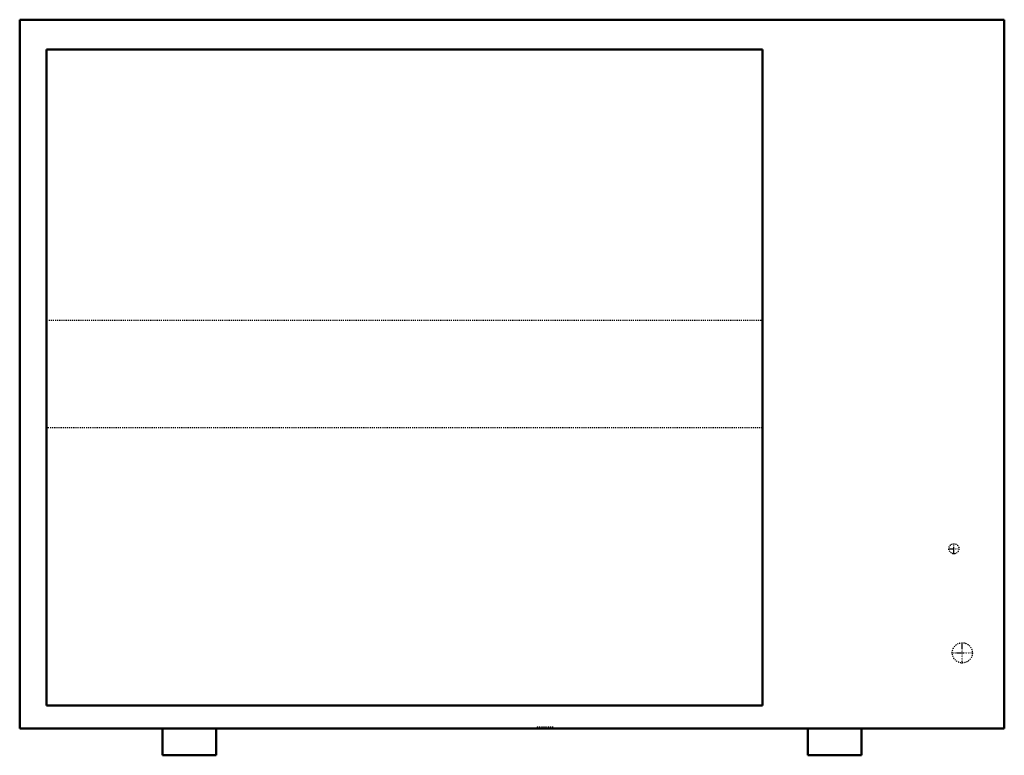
# Model space of a CAD drawing. Header units: millimetres. Extents: x -465 to 465, y 0 to 695.
import ezdxf

# ---------------------------------------------------------------- set-up
doc = ezdxf.new("R2010")
doc.units = ezdxf.units.MM
doc.linetypes.add('Center', pattern=[1.5, 0.45, -0.5, 0.05, -0.5])
doc.linetypes.add('Dashed', pattern=[2, 1, -1])
for name, color, linetype, lineweight in [('AM_0', 7, 'Continuous', 50), ('AM_7', 7, 'Center', 25), ('AM_9', 6, 'Dashed', 25)]:
    doc.layers.add(name, color=color, linetype=linetype, lineweight=lineweight)

# ---------------------------------------------------------------- blocks, each defined once
blk = doc.blocks.new('1_DC6VSS1810A_PART8_0_in_DC6VSS1810A_0')
at = {"layer": 'AM_0'}
for p, q in [((-465.1375, 695.325), (465.1375, 695.325)), ((-465.1375, 695.325), (-465.1375, 25.4)), ((465.1375, 695.325), (465.1375, 25.4)), ((465.1375, 25.4), (-465.1375, 25.4))]:
    blk.add_line(p, q, dxfattribs=at)
blk = doc.blocks.new('2_DC6VSS1810A_PART7_0_in_DC6VSS1810A_0')
at = {"layer": 'AM_0'}
for p, q in [((-279.4, 25.4), (-330.2, 25.4)), ((-330.2, 25.4), (-330.2, 0)), ((-279.4, 0), (-279.4, 25.4)), ((-330.2, 0), (-279.4, 0))]:
    blk.add_line(p, q, dxfattribs=at)
blk = doc.blocks.new('3_DC6VSS1810A_PART6_0_in_DC6VSS1810A_0')
at = {"layer": 'AM_0'}
for p, q in [((330.2, 25.4), (279.4, 25.4)), ((279.4, 25.4), (279.4, 0)), ((330.2, 0), (330.2, 25.4)), ((279.4, 0), (330.2, 0))]:
    blk.add_line(p, q, dxfattribs=at)
blk = doc.blocks.new('4_DC6VSS1810A_PART5_0_in_DC6VSS1810A_0')
at = {"layer": 'AM_7'}
for p, q in [((417.5125, 190.261875), (417.5125, 200.263125)), ((412.511875, 195.2625), (422.513125, 195.2625))]:
    blk.add_line(p, q, dxfattribs=at)
at = {"layer": 'AM_9'}
blk.add_circle((417.5125, 195.2625), 4.7625, dxfattribs=at)
blk = doc.blocks.new('5_DC6VSS1810A_PART4_0_in_DC6VSS1810A_0')
at = {"layer": 'AM_7'}
for p, q in [((425.45, 86.83625), (425.45, 106.83875)), ((415.44875, 96.8375), (435.45125, 96.8375))]:
    blk.add_line(p, q, dxfattribs=at)
at = {"layer": 'AM_9'}
blk.add_circle((425.45, 96.8375), 9.525, dxfattribs=at)
blk = doc.blocks.new('6_DC6VSS1810A_PART3_0_in_DC6VSS1810A_0')
at = {"layer": 'AM_9'}
for p, q in [((23.75, 26.99), (39.62, 26.99)), ((23.75, 26.99), (23.75, 25.4)), ((39.62, 25.4), (39.62, 26.99))]:
    blk.add_line(p, q, dxfattribs=at)
blk = doc.blocks.new('7_DC6VSS1810A_PART2_0_in_DC6VSS1810A_0')
at = {"layer": 'AM_9'}
for p, q in [((-439.7375, 411.1625), (236.5375, 411.1625)), ((236.5375, 309.5625), (-439.7375, 309.5625))]:
    blk.add_line(p, q, dxfattribs=at)
blk = doc.blocks.new('8_DC6VSS1810A_PART1_0_in_DC6VSS1810A_0')
at = {"layer": 'AM_0'}
for p, q in [((236.54, 667.3), (-439.74, 667.3)), ((-439.74, 667.3), (-439.74, 47.08)), ((236.54, 47.08), (236.54, 667.3)), ((-439.74, 47.08), (236.54, 47.08))]:
    blk.add_line(p, q, dxfattribs=at)

msp = doc.modelspace()

# ---------------------------------------------------------------- block references
for name in ['1_DC6VSS1810A_PART8_0_in_DC6VSS1810A_0', '8_DC6VSS1810A_PART1_0_in_DC6VSS1810A_0', '7_DC6VSS1810A_PART2_0_in_DC6VSS1810A_0', '4_DC6VSS1810A_PART5_0_in_DC6VSS1810A_0', '5_DC6VSS1810A_PART4_0_in_DC6VSS1810A_0', '2_DC6VSS1810A_PART7_0_in_DC6VSS1810A_0', '6_DC6VSS1810A_PART3_0_in_DC6VSS1810A_0', '3_DC6VSS1810A_PART6_0_in_DC6VSS1810A_0']:
    msp.add_blockref(name, (0, 0))

doc.saveas('drawing.dxf')
